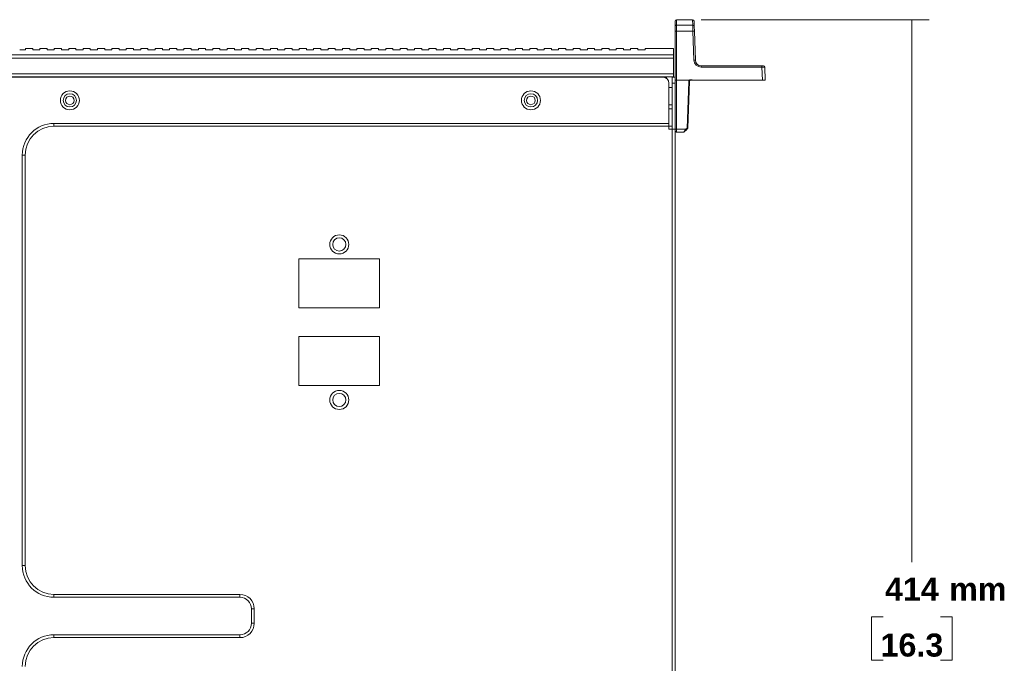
# Model space of a CAD drawing. Header units: millimetres. Extents: x 0 to 2122, y 0 to 1639.
# Tile 14 of 85: x 507 to 849, y 406 to 629. Entities that reach past the tile are written whole.
import ezdxf

# ---------------------------------------------------------------- set-up
doc = ezdxf.new("R2010")
doc.units = ezdxf.units.MM
doc.layers.add('1', color=7, linetype='Continuous', true_color=0xffffff)
doc.styles.add('Arial', font='arial.ttf')

msp = doc.modelspace()

# ---------------------------------------------------------------- linework, layer by layer
at = {"layer": '1', "color": 7, "linetype": 'Continuous', "lineweight": 13}
for p, q in [((740.35, 629.12), (734.77, 629.12)), ((734.77, 629.12), (734.77, 627.2)), ((740.42, 627.2), (740.35, 629.12)), ((734.27, 628.62), (734.27, 626.71)), ((734.27, 625.11), (734.27, 626.71)), ((734.77, 627.2), (740.42, 627.2)), ((734.77, 627.2), (734.77, 625.12)), ((740.42, 627.2), (740.47, 625.12)), ((740.92, 626.73), (740.85, 628.64)), ((740.97, 625.12), (740.92, 626.73)), ((734.27, 608.12), (734.27, 625.11)), ((734.77, 625.12), (734.77, 608.12)), ((740.47, 625.12), (734.77, 625.12)), ((740.83, 615.05), (740.47, 625.12)), ((740.97, 625.12), (741.32, 615.05)), ((506.87, 618.67), (508.37, 618.67)), ((511.37, 619.12), (508.87, 619.12)), ((508.87, 619.12), (508.87, 618.71)), ((511.37, 619.12), (511.37, 618.71)), ((511.87, 618.67), (513.37, 618.67)), ((516.37, 619.12), (513.87, 619.12)), ((513.87, 619.12), (513.87, 618.71)), ((516.37, 619.12), (516.37, 618.71)), ((516.87, 618.67), (518.37, 618.67)), ((521.37, 619.12), (518.87, 619.12)), ((518.87, 619.12), (518.87, 618.71)), ((521.37, 619.12), (521.37, 618.71)), ((521.87, 618.67), (523.37, 618.67)), ((526.37, 619.12), (523.87, 619.12)), ((523.87, 619.12), (523.87, 618.71)), ((526.37, 619.12), (526.37, 618.71)), ((526.87, 618.67), (528.37, 618.67)), ((531.37, 619.12), (528.87, 619.12)), ((528.87, 619.12), (528.87, 618.71)), ((531.37, 619.12), (531.37, 618.71)), ((531.87, 618.67), (533.37, 618.67)), ((536.37, 619.12), (533.87, 619.12)), ((533.87, 619.12), (533.87, 618.71)), ((536.37, 619.12), (536.37, 618.71)), ((536.87, 618.67), (538.37, 618.67)), ((541.37, 619.12), (538.87, 619.12)), ((538.87, 619.12), (538.87, 618.71)), ((541.37, 619.12), (541.37, 618.71)), ((541.87, 618.67), (543.37, 618.67)), ((546.37, 619.12), (543.87, 619.12)), ((543.87, 619.12), (543.87, 618.71)), ((546.37, 619.12), (546.37, 618.71)), ((546.87, 618.67), (548.37, 618.67)), ((551.37, 619.12), (548.87, 619.12)), ((548.87, 619.12), (548.87, 618.71)), ((551.37, 619.12), (551.37, 618.71)), ((551.87, 618.67), (553.37, 618.67)), ((556.37, 619.12), (553.87, 619.12)), ((553.87, 619.12), (553.87, 618.71)), ((556.37, 619.12), (556.37, 618.71)), ((556.87, 618.67), (558.37, 618.67)), ((561.37, 619.12), (558.87, 619.12)), ((558.87, 619.12), (558.87, 618.71)), ((561.37, 619.12), (561.37, 618.71)), ((561.87, 618.67), (563.37, 618.67)), ((566.37, 619.12), (563.87, 619.12)), ((563.87, 619.12), (563.87, 618.71)), ((566.37, 619.12), (566.37, 618.71)), ((566.87, 618.67), (568.37, 618.67)), ((571.37, 619.12), (568.87, 619.12)), ((568.87, 619.12), (568.87, 618.71)), ((571.37, 619.12), (571.37, 618.71)), ((571.87, 618.67), (573.37, 618.67)), ((576.37, 619.12), (573.87, 619.12)), ((573.87, 619.12), (573.87, 618.71)), ((576.37, 619.12), (576.37, 618.71)), ((576.87, 618.67), (578.37, 618.67)), ((581.37, 619.12), (578.87, 619.12)), ((578.87, 619.12), (578.87, 618.71)), ((581.37, 619.12), (581.37, 618.71)), ((581.87, 618.67), (583.37, 618.67)), ((586.37, 619.12), (583.87, 619.12)), ((583.87, 619.12), (583.87, 618.71)), ((586.37, 619.12), (586.37, 618.71)), ((586.87, 618.67), (588.37, 618.67)), ((591.37, 619.12), (588.87, 619.12)), ((588.87, 619.12), (588.87, 618.71)), ((591.37, 619.12), (591.37, 618.71)), ((591.87, 618.67), (593.37, 618.67)), ((596.37, 619.12), (593.87, 619.12)), ((593.87, 619.12), (593.87, 618.71)), ((596.37, 619.12), (596.37, 618.71)), ((596.87, 618.67), (598.37, 618.67)), ((601.37, 619.12), (598.87, 619.12)), ((598.87, 619.12), (598.87, 618.71)), ((601.37, 619.12), (601.37, 618.71)), ((601.87, 618.67), (603.37, 618.67)), ((606.37, 619.12), (603.87, 619.12)), ((603.87, 619.12), (603.87, 618.71)), ((606.37, 619.12), (606.37, 618.71)), ((606.87, 618.67), (608.37, 618.67)), ((611.37, 619.12), (608.87, 619.12)), ((608.87, 619.12), (608.87, 618.71)), ((611.37, 619.12), (611.37, 618.71)), ((611.87, 618.67), (613.37, 618.67)), ((616.37, 619.12), (613.87, 619.12)), ((613.87, 619.12), (613.87, 618.71)), ((616.37, 619.12), (616.37, 618.71)), ((616.87, 618.67), (618.37, 618.67)), ((621.37, 619.12), (618.87, 619.12)), ((618.87, 619.12), (618.87, 618.71)), ((621.37, 619.12), (621.37, 618.71)), ((621.87, 618.67), (623.37, 618.67)), ((626.37, 619.12), (623.87, 619.12)), ((623.87, 619.12), (623.87, 618.71)), ((626.37, 619.12), (626.37, 618.71)), ((626.87, 618.67), (628.37, 618.67)), ((631.37, 619.12), (628.87, 619.12)), ((628.87, 619.12), (628.87, 618.71)), ((631.37, 619.12), (631.37, 618.71)), ((631.87, 618.67), (633.37, 618.67)), ((636.37, 619.12), (633.87, 619.12)), ((633.87, 619.12), (633.87, 618.71)), ((636.37, 619.12), (636.37, 618.71)), ((636.87, 618.67), (638.37, 618.67)), ((641.37, 619.12), (638.87, 619.12)), ((638.87, 619.12), (638.87, 618.71)), ((641.37, 619.12), (641.37, 618.71)), ((641.87, 618.67), (643.37, 618.67)), ((646.37, 619.12), (643.87, 619.12)), ((643.87, 619.12), (643.87, 618.71)), ((646.37, 619.12), (646.37, 618.71)), ((646.87, 618.67), (648.37, 618.67)), ((651.37, 619.12), (648.87, 619.12)), ((648.87, 619.12), (648.87, 618.71)), ((651.37, 619.12), (651.37, 618.71)), ((651.87, 618.67), (653.37, 618.67)), ((656.37, 619.12), (653.87, 619.12)), ((653.87, 619.12), (653.87, 618.71)), ((656.37, 619.12), (656.37, 618.71)), ((656.87, 618.67), (658.37, 618.67)), ((661.37, 619.12), (658.87, 619.12)), ((658.87, 619.12), (658.87, 618.71)), ((661.37, 619.12), (661.37, 618.71)), ((661.87, 618.67), (663.37, 618.67)), ((666.37, 619.12), (663.87, 619.12)), ((663.87, 619.12), (663.87, 618.71)), ((666.37, 619.12), (666.37, 618.71)), ((666.87, 618.67), (668.37, 618.67)), ((671.37, 619.12), (668.87, 619.12)), ((668.87, 619.12), (668.87, 618.71)), ((671.37, 619.12), (671.37, 618.71)), ((671.87, 618.67), (673.37, 618.67)), ((676.37, 619.12), (673.87, 619.12)), ((673.87, 619.12), (673.87, 618.71)), ((676.37, 619.12), (676.37, 618.71)), ((676.87, 618.67), (678.37, 618.67)), ((681.37, 619.12), (678.87, 619.12)), ((678.87, 619.12), (678.87, 618.71)), ((681.37, 619.12), (681.37, 618.71)), ((681.87, 618.67), (683.37, 618.67)), ((686.37, 619.12), (683.87, 619.12)), ((683.87, 619.12), (683.87, 618.71)), ((686.37, 619.12), (686.37, 618.71)), ((686.87, 618.67), (688.37, 618.67)), ((691.37, 619.12), (688.87, 619.12)), ((688.87, 619.12), (688.87, 618.71)), ((691.37, 619.12), (691.37, 618.71)), ((691.87, 618.67), (693.37, 618.67)), ((696.37, 619.12), (693.87, 619.12)), ((693.87, 619.12), (693.87, 618.71)), ((696.37, 619.12), (696.37, 618.71)), ((696.87, 618.67), (698.37, 618.67)), ((701.37, 619.12), (698.87, 619.12)), ((698.87, 619.12), (698.87, 618.71)), ((701.37, 619.12), (701.37, 618.71)), ((701.87, 618.67), (703.37, 618.67)), ((706.37, 619.12), (703.87, 619.12)), ((703.87, 619.12), (703.87, 618.71)), ((706.37, 619.12), (706.37, 618.71)), ((706.87, 618.67), (708.37, 618.67)), ((711.37, 619.12), (708.87, 619.12)), ((708.87, 619.12), (708.87, 618.71)), ((711.37, 619.12), (711.37, 618.71)), ((711.87, 618.67), (713.37, 618.67)), ((716.37, 619.12), (713.87, 619.12)), ((713.87, 619.12), (713.87, 618.71)), ((716.37, 619.12), (716.37, 618.71)), ((716.87, 618.67), (718.37, 618.67)), ((721.37, 619.12), (718.87, 619.12)), ((718.87, 619.12), (718.87, 618.71)), ((721.37, 619.12), (721.37, 618.71)), ((721.87, 618.67), (723.37, 618.67)), ((733.77, 619.12), (723.87, 619.12)), ((723.87, 619.12), (723.87, 618.71)), ((733.77, 616.9), (733.77, 619.12)), ((733.77, 616.9), (314.77, 616.9)), ((733.77, 615.82), (314.77, 615.82)), ((733.77, 615.82), (733.77, 616.9)), ((733.77, 610.32), (733.77, 615.82)), ((743.32, 613.12), (764.41, 613.12)), ((743.32, 613.12), (743.32, 612.64)), ((764.41, 612.64), (743.32, 612.64)), ((764.41, 613.12), (764.41, 612.64)), ((764.41, 613.12), (764.91, 613.12)), ((764.57, 608.12), (764.41, 612.64)), ((765.41, 612.64), (765.57, 608.12)), ((314.77, 610.32), (733.77, 610.32)), ((314.77, 609.32), (733.77, 609.32)), ((318.37, 609.12), (730.17, 609.12)), ((731.27, 608.79), (731.27, 609.32)), ((733.27, 609.12), (734.27, 609.12)), ((733.27, 607.12), (733.27, 609.12)), ((733.77, 609.32), (733.77, 610.32)), ((733.77, 609.32), (733.77, 609.12)), ((732.17, 607.12), (732.17, 593.12)), ((733.27, 605.62), (732.17, 605.62)), ((734.27, 607.12), (733.27, 607.12)), ((733.27, 591.12), (733.27, 607.12)), ((734.27, 591.12), (734.27, 608.12)), ((734.27, 608.12), (734.77, 608.12)), ((734.77, 608.12), (734.77, 591.09)), ((734.77, 608.12), (739.2, 608.12)), ((738.44, 591.47), (739, 607.64)), ((739.25, 607.64), (738.69, 591.47)), ((740.3, 608.12), (764.57, 608.12)), ((765.57, 608.12), (764.57, 608.12)), ((732.17, 599.62), (733.27, 599.62)), ((733.27, 598.12), (732.17, 598.12)), ((518.77, 593.12), (732.17, 593.12)), ((518.77, 593.12), (518.77, 592.12)), ((732.17, 592.12), (518.77, 592.12)), ((732.17, 593.12), (732.17, 592.12)), ((732.17, 592.12), (733.27, 592.12)), ((732.17, 592.12), (732.17, 591.12)), ((733.27, 591.12), (732.17, 591.12)), ((733.27, 253.12), (733.27, 591.12)), ((734.27, 591.12), (733.27, 591.12)), ((734.27, 591.12), (734.27, 280.09)), ((734.77, 591.09), (738.04, 591.09)), ((734.77, 591.09), (734.77, 590.12)), ((737.29, 590.12), (738.04, 591.09)), ((738.04, 591.09), (738.44, 591.47)), ((738.61, 591.3), (738.21, 590.91)), ((737.29, 590.12), (734.77, 590.12)), ((738.21, 590.91), (737.46, 590.19)), ((507.77, 439.62), (507.77, 582.12)), ((507.77, 582.12), (508.77, 582.12)), ((508.77, 582.12), (508.77, 439.62)), ((603.77, 546.12), (603.77, 529.12)), ((631.77, 546.12), (603.77, 546.12)), ((631.77, 529.12), (631.77, 546.12)), ((603.77, 529.12), (631.77, 529.12)), ((603.77, 519.12), (603.77, 502.12)), ((631.77, 519.12), (603.77, 519.12)), ((631.77, 502.12), (631.77, 519.12)), ((603.77, 502.12), (631.77, 502.12)), ((507.77, 439.62), (508.77, 439.62)), ((518.77, 429.62), (583.27, 429.62)), ((518.77, 428.62), (518.77, 429.62)), ((518.77, 428.62), (583.27, 428.62)), ((583.27, 428.62), (583.27, 429.62)), ((587.27, 419.62), (587.27, 424.62)), ((587.27, 424.62), (588.27, 424.62)), ((588.27, 424.62), (588.27, 419.62)), ((587.27, 419.62), (588.27, 419.62)), ((518.77, 415.62), (583.27, 415.62)), ((518.77, 415.62), (518.77, 414.62)), ((583.27, 414.62), (518.77, 414.62)), ((583.27, 415.62), (583.27, 414.62))]:
    msp.add_line(p, q, dxfattribs=at)
at = {"layer": '1', "color": 7, "lineweight": 13}
for p, q in [((743.35, 629.12), (822.46, 629.12)), ((816.46, 629.12), (816.46, 440.85)), ((806.48, 421.82), (802.48, 421.82)), ((802.48, 421.82), (802.48, 406.79)), ((830.43, 421.82), (826.43, 421.82)), ((830.43, 406.79), (830.43, 421.82)), ((802.48, 406.79), (806.48, 406.79)), ((826.43, 406.79), (830.43, 406.79))]:
    msp.add_line(p, q, dxfattribs=at)
at = {"layer": '1', "color": 7, "linetype": 'Continuous', "lineweight": 13}
for centre, radius in [((524.27, 601.12), 3.3), ((524.27, 601.12), 2.3), ((524.27, 601.12), 1.5), ((684.27, 601.12), 3.3), ((684.27, 601.12), 2.3), ((684.27, 601.12), 1.5), ((617.77, 551.12), 3.3), ((617.77, 497.12), 3.3)]:
    msp.add_circle(centre, radius, dxfattribs=at)
at = {"layer": '1', "color": 7, "linetype": 'Continuous', "lineweight": 13, "extrusion": (0, 0, -1)}
for centre in [(-617.77, 551.12), (-617.77, 497.12)]:
    msp.add_circle(centre, 2.3, dxfattribs=at)
at = {"layer": '1', "color": 7, "linetype": 'Continuous', "lineweight": 13}
for centre, radius, start, end in [((734.77, 628.62), 0.5, 90, 180), ((730.17, 607.12), 2, 0, 90), ((518.77, 582.12), 11, 90, 180), ((518.77, 582.12), 10, 90, 180), ((738.44, 591.48), 0.25, 314, 358), ((734.77, 590.62), 0.5, 180, 270), ((737.29, 590.37), 0.25, 270, 314), ((518.77, 439.62), 11, 180, 270), ((518.77, 439.62), 10, 180, 270), ((583.27, 424.62), 4, 0, 90), ((583.27, 419.62), 4, 270, 0), ((518.77, 404.62), 11, 90, 180), ((518.77, 404.62), 10, 90, 180)]:
    msp.add_arc(centre, radius, start, end, dxfattribs=at)
at = {"layer": '1', "color": 7, "linetype": 'Continuous', "lineweight": 13, "extrusion": (0, 0, -1)}
for centre, radius, start, end in [((-740.35, 628.62), 0.5, 93.1858, 178), ((-743.32, 615.14), 2.5, 270, 358), ((-743.32, 615.12), 2, 270, 358), ((-764.91, 612.62), 0.5, 90, 178), ((-739.75, 607.61), 0.75, 2, 42.7109), ((-739.75, 607.62), 0.5, 2, 90), ((-583.27, 424.62), 5, 90, 180), ((-583.27, 419.62), 5, 180, 270)]:
    msp.add_arc(centre, radius, start, end, dxfattribs=at)
at = {"layer": '1', "color": 7, "linetype": 'Continuous', "lineweight": 13}
for centre, major_axis, ratio, start_param, end_param in [((734.77, 626.71), (0.5, 0), 0.98085, 1.570796, 3.141593), ((740.42, 626.71), (-0.5, -0.017), 0.980828, 3.141593, 4.678151), ((734.77, 625.11), (0.5, 0), 0.034899, 1.570796, 3.141593), ((740.47, 625.11), (0.5, 0.017), 0.034878, 0, 1.569578), ((740.83, 615.03), (0.5, 0.017), 0.034878, 0, 1.569578), ((739, 607.65), (-0.25, 0.009), 0.034878, 1.572014, 3.141593), ((734.77, 591.1), (-0.5, 0), 0.034899, 0, 1.570796), ((738.04, 591.09), (-0.174, 0.18), 0.024251, 1.595904, 3.141593), ((738.44, 591.48), (0.174, -0.18), 0.024251, 4.737496, 6.283185), ((738.44, 591.48), (-0.25, 0.009), 0.034878, 1.572014, 3.141593)]:
    msp.add_ellipse(centre, major_axis=major_axis, ratio=ratio, start_param=start_param, end_param=end_param, dxfattribs=at)
at = {"layer": '1', "color": 7, "linetype": 'Continuous', "lineweight": 13, "extrusion": (0, 0, -1)}
msp.add_ellipse((764.41, 612.62), major_axis=(-1, -0.02), ratio=0.017434, start_param=1.57171, end_param=3.141288, dxfattribs=at)
at = {"layer": '1', "color": 7, "linetype": 'Continuous', "lineweight": 13}
for points, knots in [([(508.87, 618.71), (508.87, 618.71), (508.86, 618.7), (508.82, 618.69), (508.79, 618.69), (508.72, 618.68), (508.68, 618.68), (508.58, 618.67), (508.53, 618.67), (508.44, 618.67), (508.4, 618.67), (508.37, 618.67)], [0, 0, 0, 0, 0.216072, 0.216072, 0.432165, 0.432165, 0.6479, 0.6479, 0.862754, 0.862754, 1, 1, 1, 1]), ([(511.87, 618.67), (511.81, 618.67), (511.75, 618.67), (511.65, 618.67), (511.6, 618.68), (511.51, 618.68), (511.47, 618.69), (511.41, 618.69), (511.39, 618.7), (511.37, 618.71), (511.37, 618.71), (511.37, 618.71)], [0, 0, 0, 0, 0.213772, 0.213772, 0.427515, 0.427515, 0.641702, 0.641702, 0.856811, 0.856811, 1, 1, 1, 1]), ([(513.87, 618.71), (513.87, 618.71), (513.86, 618.7), (513.82, 618.69), (513.79, 618.69), (513.72, 618.68), (513.68, 618.68), (513.58, 618.67), (513.53, 618.67), (513.44, 618.67), (513.4, 618.67), (513.37, 618.67)], [0, 0, 0, 0, 0.216072, 0.216072, 0.432165, 0.432165, 0.6479, 0.6479, 0.862754, 0.862754, 1, 1, 1, 1]), ([(516.87, 618.67), (516.81, 618.67), (516.75, 618.67), (516.65, 618.67), (516.6, 618.68), (516.51, 618.68), (516.47, 618.69), (516.41, 618.69), (516.39, 618.7), (516.37, 618.71), (516.37, 618.71), (516.37, 618.71)], [0, 0, 0, 0, 0.213772, 0.213772, 0.427515, 0.427515, 0.641702, 0.641702, 0.856811, 0.856811, 1, 1, 1, 1]), ([(518.87, 618.71), (518.87, 618.71), (518.86, 618.7), (518.82, 618.69), (518.79, 618.69), (518.72, 618.68), (518.68, 618.68), (518.58, 618.67), (518.53, 618.67), (518.44, 618.67), (518.4, 618.67), (518.37, 618.67)], [0, 0, 0, 0, 0.216072, 0.216072, 0.432165, 0.432165, 0.6479, 0.6479, 0.862754, 0.862754, 1, 1, 1, 1]), ([(521.87, 618.67), (521.81, 618.67), (521.75, 618.67), (521.65, 618.67), (521.6, 618.68), (521.51, 618.68), (521.47, 618.69), (521.41, 618.69), (521.39, 618.7), (521.37, 618.71), (521.37, 618.71), (521.37, 618.71)], [0, 0, 0, 0, 0.213772, 0.213772, 0.427515, 0.427515, 0.641702, 0.641702, 0.856811, 0.856811, 1, 1, 1, 1]), ([(523.87, 618.71), (523.87, 618.71), (523.86, 618.7), (523.82, 618.69), (523.79, 618.69), (523.72, 618.68), (523.68, 618.68), (523.58, 618.67), (523.53, 618.67), (523.44, 618.67), (523.4, 618.67), (523.37, 618.67)], [0, 0, 0, 0, 0.216072, 0.216072, 0.432165, 0.432165, 0.6479, 0.6479, 0.862754, 0.862754, 1, 1, 1, 1]), ([(526.87, 618.67), (526.81, 618.67), (526.75, 618.67), (526.65, 618.67), (526.6, 618.68), (526.51, 618.68), (526.47, 618.69), (526.41, 618.69), (526.39, 618.7), (526.37, 618.71), (526.37, 618.71), (526.37, 618.71)], [0, 0, 0, 0, 0.213772, 0.213772, 0.427515, 0.427515, 0.641702, 0.641702, 0.856811, 0.856811, 1, 1, 1, 1]), ([(528.87, 618.71), (528.87, 618.71), (528.86, 618.7), (528.82, 618.69), (528.79, 618.69), (528.72, 618.68), (528.68, 618.68), (528.58, 618.67), (528.53, 618.67), (528.44, 618.67), (528.4, 618.67), (528.37, 618.67)], [0, 0, 0, 0, 0.216072, 0.216072, 0.432165, 0.432165, 0.6479, 0.6479, 0.862754, 0.862754, 1, 1, 1, 1]), ([(531.87, 618.67), (531.81, 618.67), (531.75, 618.67), (531.65, 618.67), (531.6, 618.68), (531.51, 618.68), (531.47, 618.69), (531.41, 618.69), (531.39, 618.7), (531.37, 618.71), (531.37, 618.71), (531.37, 618.71)], [0, 0, 0, 0, 0.213772, 0.213772, 0.427515, 0.427515, 0.641702, 0.641702, 0.856811, 0.856811, 1, 1, 1, 1]), ([(533.87, 618.71), (533.87, 618.71), (533.86, 618.7), (533.82, 618.69), (533.79, 618.69), (533.72, 618.68), (533.68, 618.68), (533.58, 618.67), (533.53, 618.67), (533.44, 618.67), (533.4, 618.67), (533.37, 618.67)], [0, 0, 0, 0, 0.216072, 0.216072, 0.432165, 0.432165, 0.6479, 0.6479, 0.862754, 0.862754, 1, 1, 1, 1]), ([(536.87, 618.67), (536.81, 618.67), (536.75, 618.67), (536.65, 618.67), (536.6, 618.68), (536.51, 618.68), (536.47, 618.69), (536.41, 618.69), (536.39, 618.7), (536.37, 618.71), (536.37, 618.71), (536.37, 618.71)], [0, 0, 0, 0, 0.213772, 0.213772, 0.427515, 0.427515, 0.641702, 0.641702, 0.856811, 0.856811, 1, 1, 1, 1]), ([(538.87, 618.71), (538.87, 618.71), (538.86, 618.7), (538.82, 618.69), (538.79, 618.69), (538.72, 618.68), (538.68, 618.68), (538.58, 618.67), (538.53, 618.67), (538.44, 618.67), (538.4, 618.67), (538.37, 618.67)], [0, 0, 0, 0, 0.216072, 0.216072, 0.432165, 0.432165, 0.6479, 0.6479, 0.862754, 0.862754, 1, 1, 1, 1]), ([(541.87, 618.67), (541.81, 618.67), (541.75, 618.67), (541.65, 618.67), (541.6, 618.68), (541.51, 618.68), (541.47, 618.69), (541.41, 618.69), (541.39, 618.7), (541.37, 618.71), (541.37, 618.71), (541.37, 618.71)], [0, 0, 0, 0, 0.213772, 0.213772, 0.427515, 0.427515, 0.641702, 0.641702, 0.856811, 0.856811, 1, 1, 1, 1]), ([(543.87, 618.71), (543.87, 618.71), (543.86, 618.7), (543.82, 618.69), (543.79, 618.69), (543.72, 618.68), (543.68, 618.68), (543.58, 618.67), (543.53, 618.67), (543.44, 618.67), (543.4, 618.67), (543.37, 618.67)], [0, 0, 0, 0, 0.216072, 0.216072, 0.432165, 0.432165, 0.6479, 0.6479, 0.862754, 0.862754, 1, 1, 1, 1]), ([(546.87, 618.67), (546.81, 618.67), (546.75, 618.67), (546.65, 618.67), (546.6, 618.68), (546.51, 618.68), (546.47, 618.69), (546.41, 618.69), (546.39, 618.7), (546.37, 618.71), (546.37, 618.71), (546.37, 618.71)], [0, 0, 0, 0, 0.213772, 0.213772, 0.427515, 0.427515, 0.641702, 0.641702, 0.856811, 0.856811, 1, 1, 1, 1]), ([(548.87, 618.71), (548.87, 618.71), (548.86, 618.7), (548.82, 618.69), (548.79, 618.69), (548.72, 618.68), (548.68, 618.68), (548.58, 618.67), (548.53, 618.67), (548.44, 618.67), (548.4, 618.67), (548.37, 618.67)], [0, 0, 0, 0, 0.216072, 0.216072, 0.432165, 0.432165, 0.6479, 0.6479, 0.862754, 0.862754, 1, 1, 1, 1]), ([(551.87, 618.67), (551.81, 618.67), (551.75, 618.67), (551.65, 618.67), (551.6, 618.68), (551.51, 618.68), (551.47, 618.69), (551.41, 618.69), (551.39, 618.7), (551.37, 618.71), (551.37, 618.71), (551.37, 618.71)], [0, 0, 0, 0, 0.213772, 0.213772, 0.427515, 0.427515, 0.641702, 0.641702, 0.856811, 0.856811, 1, 1, 1, 1]), ([(553.87, 618.71), (553.87, 618.71), (553.86, 618.7), (553.82, 618.69), (553.79, 618.69), (553.72, 618.68), (553.68, 618.68), (553.58, 618.67), (553.53, 618.67), (553.44, 618.67), (553.4, 618.67), (553.37, 618.67)], [0, 0, 0, 0, 0.216072, 0.216072, 0.432165, 0.432165, 0.6479, 0.6479, 0.862754, 0.862754, 1, 1, 1, 1]), ([(556.87, 618.67), (556.81, 618.67), (556.75, 618.67), (556.65, 618.67), (556.6, 618.68), (556.51, 618.68), (556.47, 618.69), (556.41, 618.69), (556.39, 618.7), (556.37, 618.71), (556.37, 618.71), (556.37, 618.71)], [0, 0, 0, 0, 0.213772, 0.213772, 0.427515, 0.427515, 0.641702, 0.641702, 0.856811, 0.856811, 1, 1, 1, 1]), ([(558.87, 618.71), (558.87, 618.71), (558.86, 618.7), (558.82, 618.69), (558.79, 618.69), (558.72, 618.68), (558.68, 618.68), (558.58, 618.67), (558.53, 618.67), (558.44, 618.67), (558.4, 618.67), (558.37, 618.67)], [0, 0, 0, 0, 0.216072, 0.216072, 0.432165, 0.432165, 0.6479, 0.6479, 0.862754, 0.862754, 1, 1, 1, 1]), ([(561.87, 618.67), (561.81, 618.67), (561.75, 618.67), (561.65, 618.67), (561.6, 618.68), (561.51, 618.68), (561.47, 618.69), (561.41, 618.69), (561.39, 618.7), (561.37, 618.71), (561.37, 618.71), (561.37, 618.71)], [0, 0, 0, 0, 0.213772, 0.213772, 0.427515, 0.427515, 0.641702, 0.641702, 0.856811, 0.856811, 1, 1, 1, 1]), ([(563.87, 618.71), (563.87, 618.71), (563.86, 618.7), (563.82, 618.69), (563.79, 618.69), (563.72, 618.68), (563.68, 618.68), (563.58, 618.67), (563.53, 618.67), (563.44, 618.67), (563.4, 618.67), (563.37, 618.67)], [0, 0, 0, 0, 0.216072, 0.216072, 0.432165, 0.432165, 0.6479, 0.6479, 0.862754, 0.862754, 1, 1, 1, 1]), ([(566.87, 618.67), (566.81, 618.67), (566.75, 618.67), (566.65, 618.67), (566.6, 618.68), (566.51, 618.68), (566.47, 618.69), (566.41, 618.69), (566.39, 618.7), (566.37, 618.71), (566.37, 618.71), (566.37, 618.71)], [0, 0, 0, 0, 0.213772, 0.213772, 0.427515, 0.427515, 0.641702, 0.641702, 0.856811, 0.856811, 1, 1, 1, 1]), ([(568.87, 618.71), (568.87, 618.71), (568.86, 618.7), (568.82, 618.69), (568.79, 618.69), (568.72, 618.68), (568.68, 618.68), (568.58, 618.67), (568.53, 618.67), (568.44, 618.67), (568.4, 618.67), (568.37, 618.67)], [0, 0, 0, 0, 0.216072, 0.216072, 0.432165, 0.432165, 0.6479, 0.6479, 0.862754, 0.862754, 1, 1, 1, 1]), ([(571.87, 618.67), (571.81, 618.67), (571.75, 618.67), (571.65, 618.67), (571.6, 618.68), (571.51, 618.68), (571.47, 618.69), (571.41, 618.69), (571.39, 618.7), (571.37, 618.71), (571.37, 618.71), (571.37, 618.71)], [0, 0, 0, 0, 0.213772, 0.213772, 0.427515, 0.427515, 0.641702, 0.641702, 0.856811, 0.856811, 1, 1, 1, 1]), ([(573.87, 618.71), (573.87, 618.71), (573.86, 618.7), (573.82, 618.69), (573.79, 618.69), (573.72, 618.68), (573.68, 618.68), (573.58, 618.67), (573.53, 618.67), (573.44, 618.67), (573.4, 618.67), (573.37, 618.67)], [0, 0, 0, 0, 0.216072, 0.216072, 0.432165, 0.432165, 0.6479, 0.6479, 0.862754, 0.862754, 1, 1, 1, 1]), ([(576.87, 618.67), (576.81, 618.67), (576.75, 618.67), (576.65, 618.67), (576.6, 618.68), (576.51, 618.68), (576.47, 618.69), (576.41, 618.69), (576.39, 618.7), (576.37, 618.71), (576.37, 618.71), (576.37, 618.71)], [0, 0, 0, 0, 0.213772, 0.213772, 0.427515, 0.427515, 0.641702, 0.641702, 0.856811, 0.856811, 1, 1, 1, 1]), ([(578.87, 618.71), (578.87, 618.71), (578.86, 618.7), (578.82, 618.69), (578.79, 618.69), (578.72, 618.68), (578.68, 618.68), (578.58, 618.67), (578.53, 618.67), (578.44, 618.67), (578.4, 618.67), (578.37, 618.67)], [0, 0, 0, 0, 0.216072, 0.216072, 0.432165, 0.432165, 0.6479, 0.6479, 0.862754, 0.862754, 1, 1, 1, 1]), ([(581.87, 618.67), (581.81, 618.67), (581.75, 618.67), (581.65, 618.67), (581.6, 618.68), (581.51, 618.68), (581.47, 618.69), (581.41, 618.69), (581.39, 618.7), (581.37, 618.71), (581.37, 618.71), (581.37, 618.71)], [0, 0, 0, 0, 0.213772, 0.213772, 0.427515, 0.427515, 0.641702, 0.641702, 0.856811, 0.856811, 1, 1, 1, 1]), ([(583.87, 618.71), (583.87, 618.71), (583.86, 618.7), (583.82, 618.69), (583.79, 618.69), (583.72, 618.68), (583.68, 618.68), (583.58, 618.67), (583.53, 618.67), (583.44, 618.67), (583.4, 618.67), (583.37, 618.67)], [0, 0, 0, 0, 0.216072, 0.216072, 0.432165, 0.432165, 0.6479, 0.6479, 0.862754, 0.862754, 1, 1, 1, 1]), ([(586.87, 618.67), (586.81, 618.67), (586.75, 618.67), (586.65, 618.67), (586.6, 618.68), (586.51, 618.68), (586.47, 618.69), (586.41, 618.69), (586.39, 618.7), (586.37, 618.71), (586.37, 618.71), (586.37, 618.71)], [0, 0, 0, 0, 0.213772, 0.213772, 0.427515, 0.427515, 0.641702, 0.641702, 0.856811, 0.856811, 1, 1, 1, 1]), ([(588.87, 618.71), (588.87, 618.71), (588.86, 618.7), (588.82, 618.69), (588.79, 618.69), (588.72, 618.68), (588.68, 618.68), (588.58, 618.67), (588.53, 618.67), (588.44, 618.67), (588.4, 618.67), (588.37, 618.67)], [0, 0, 0, 0, 0.216072, 0.216072, 0.432165, 0.432165, 0.6479, 0.6479, 0.862754, 0.862754, 1, 1, 1, 1]), ([(591.87, 618.67), (591.81, 618.67), (591.75, 618.67), (591.65, 618.67), (591.6, 618.68), (591.51, 618.68), (591.47, 618.69), (591.41, 618.69), (591.39, 618.7), (591.37, 618.71), (591.37, 618.71), (591.37, 618.71)], [0, 0, 0, 0, 0.213772, 0.213772, 0.427515, 0.427515, 0.641702, 0.641702, 0.856811, 0.856811, 1, 1, 1, 1]), ([(593.87, 618.71), (593.87, 618.71), (593.86, 618.7), (593.82, 618.69), (593.79, 618.69), (593.72, 618.68), (593.68, 618.68), (593.58, 618.67), (593.53, 618.67), (593.44, 618.67), (593.4, 618.67), (593.37, 618.67)], [0, 0, 0, 0, 0.216072, 0.216072, 0.432165, 0.432165, 0.6479, 0.6479, 0.862754, 0.862754, 1, 1, 1, 1]), ([(596.87, 618.67), (596.81, 618.67), (596.75, 618.67), (596.65, 618.67), (596.6, 618.68), (596.51, 618.68), (596.47, 618.69), (596.41, 618.69), (596.39, 618.7), (596.37, 618.71), (596.37, 618.71), (596.37, 618.71)], [0, 0, 0, 0, 0.213772, 0.213772, 0.427515, 0.427515, 0.641702, 0.641702, 0.856811, 0.856811, 1, 1, 1, 1]), ([(598.87, 618.71), (598.87, 618.71), (598.86, 618.7), (598.82, 618.69), (598.79, 618.69), (598.72, 618.68), (598.68, 618.68), (598.58, 618.67), (598.53, 618.67), (598.44, 618.67), (598.4, 618.67), (598.37, 618.67)], [0, 0, 0, 0, 0.216072, 0.216072, 0.432165, 0.432165, 0.6479, 0.6479, 0.862754, 0.862754, 1, 1, 1, 1]), ([(601.87, 618.67), (601.81, 618.67), (601.75, 618.67), (601.65, 618.67), (601.6, 618.68), (601.51, 618.68), (601.47, 618.69), (601.41, 618.69), (601.39, 618.7), (601.37, 618.71), (601.37, 618.71), (601.37, 618.71)], [0, 0, 0, 0, 0.213772, 0.213772, 0.427515, 0.427515, 0.641702, 0.641702, 0.856811, 0.856811, 1, 1, 1, 1]), ([(603.87, 618.71), (603.87, 618.71), (603.86, 618.7), (603.82, 618.69), (603.79, 618.69), (603.72, 618.68), (603.68, 618.68), (603.58, 618.67), (603.53, 618.67), (603.44, 618.67), (603.4, 618.67), (603.37, 618.67)], [0, 0, 0, 0, 0.216072, 0.216072, 0.432165, 0.432165, 0.6479, 0.6479, 0.862754, 0.862754, 1, 1, 1, 1]), ([(606.87, 618.67), (606.81, 618.67), (606.75, 618.67), (606.65, 618.67), (606.6, 618.68), (606.51, 618.68), (606.47, 618.69), (606.41, 618.69), (606.39, 618.7), (606.37, 618.71), (606.37, 618.71), (606.37, 618.71)], [0, 0, 0, 0, 0.213772, 0.213772, 0.427515, 0.427515, 0.641702, 0.641702, 0.856811, 0.856811, 1, 1, 1, 1]), ([(608.87, 618.71), (608.87, 618.71), (608.86, 618.7), (608.82, 618.69), (608.79, 618.69), (608.72, 618.68), (608.68, 618.68), (608.58, 618.67), (608.53, 618.67), (608.44, 618.67), (608.4, 618.67), (608.37, 618.67)], [0, 0, 0, 0, 0.216072, 0.216072, 0.432165, 0.432165, 0.6479, 0.6479, 0.862754, 0.862754, 1, 1, 1, 1]), ([(611.87, 618.67), (611.81, 618.67), (611.75, 618.67), (611.65, 618.67), (611.6, 618.68), (611.51, 618.68), (611.47, 618.69), (611.41, 618.69), (611.39, 618.7), (611.37, 618.71), (611.37, 618.71), (611.37, 618.71)], [0, 0, 0, 0, 0.213772, 0.213772, 0.427515, 0.427515, 0.641702, 0.641702, 0.856811, 0.856811, 1, 1, 1, 1]), ([(613.87, 618.71), (613.87, 618.71), (613.86, 618.7), (613.82, 618.69), (613.79, 618.69), (613.72, 618.68), (613.68, 618.68), (613.58, 618.67), (613.53, 618.67), (613.44, 618.67), (613.4, 618.67), (613.37, 618.67)], [0, 0, 0, 0, 0.216072, 0.216072, 0.432165, 0.432165, 0.6479, 0.6479, 0.862754, 0.862754, 1, 1, 1, 1]), ([(616.87, 618.67), (616.81, 618.67), (616.75, 618.67), (616.65, 618.67), (616.6, 618.68), (616.51, 618.68), (616.47, 618.69), (616.41, 618.69), (616.39, 618.7), (616.37, 618.71), (616.37, 618.71), (616.37, 618.71)], [0, 0, 0, 0, 0.213772, 0.213772, 0.427515, 0.427515, 0.641702, 0.641702, 0.856811, 0.856811, 1, 1, 1, 1]), ([(618.87, 618.71), (618.87, 618.71), (618.86, 618.7), (618.82, 618.69), (618.79, 618.69), (618.72, 618.68), (618.68, 618.68), (618.58, 618.67), (618.53, 618.67), (618.44, 618.67), (618.4, 618.67), (618.37, 618.67)], [0, 0, 0, 0, 0.216072, 0.216072, 0.432165, 0.432165, 0.6479, 0.6479, 0.862754, 0.862754, 1, 1, 1, 1]), ([(621.87, 618.67), (621.81, 618.67), (621.75, 618.67), (621.65, 618.67), (621.6, 618.68), (621.51, 618.68), (621.47, 618.69), (621.41, 618.69), (621.39, 618.7), (621.37, 618.71), (621.37, 618.71), (621.37, 618.71)], [0, 0, 0, 0, 0.213772, 0.213772, 0.427515, 0.427515, 0.641702, 0.641702, 0.856811, 0.856811, 1, 1, 1, 1]), ([(623.87, 618.71), (623.87, 618.71), (623.86, 618.7), (623.82, 618.69), (623.79, 618.69), (623.72, 618.68), (623.68, 618.68), (623.58, 618.67), (623.53, 618.67), (623.44, 618.67), (623.4, 618.67), (623.37, 618.67)], [0, 0, 0, 0, 0.216072, 0.216072, 0.432165, 0.432165, 0.6479, 0.6479, 0.862754, 0.862754, 1, 1, 1, 1]), ([(626.87, 618.67), (626.81, 618.67), (626.75, 618.67), (626.65, 618.67), (626.6, 618.68), (626.51, 618.68), (626.47, 618.69), (626.41, 618.69), (626.39, 618.7), (626.37, 618.71), (626.37, 618.71), (626.37, 618.71)], [0, 0, 0, 0, 0.213772, 0.213772, 0.427515, 0.427515, 0.641702, 0.641702, 0.856811, 0.856811, 1, 1, 1, 1]), ([(628.87, 618.71), (628.87, 618.71), (628.86, 618.7), (628.82, 618.69), (628.79, 618.69), (628.72, 618.68), (628.68, 618.68), (628.58, 618.67), (628.53, 618.67), (628.44, 618.67), (628.4, 618.67), (628.37, 618.67)], [0, 0, 0, 0, 0.216072, 0.216072, 0.432165, 0.432165, 0.6479, 0.6479, 0.862754, 0.862754, 1, 1, 1, 1]), ([(631.87, 618.67), (631.81, 618.67), (631.75, 618.67), (631.65, 618.67), (631.6, 618.68), (631.51, 618.68), (631.47, 618.69), (631.41, 618.69), (631.39, 618.7), (631.37, 618.71), (631.37, 618.71), (631.37, 618.71)], [0, 0, 0, 0, 0.213772, 0.213772, 0.427515, 0.427515, 0.641702, 0.641702, 0.856811, 0.856811, 1, 1, 1, 1]), ([(633.87, 618.71), (633.87, 618.71), (633.86, 618.7), (633.82, 618.69), (633.79, 618.69), (633.72, 618.68), (633.68, 618.68), (633.58, 618.67), (633.53, 618.67), (633.44, 618.67), (633.4, 618.67), (633.37, 618.67)], [0, 0, 0, 0, 0.216072, 0.216072, 0.432165, 0.432165, 0.6479, 0.6479, 0.862754, 0.862754, 1, 1, 1, 1]), ([(636.87, 618.67), (636.81, 618.67), (636.75, 618.67), (636.65, 618.67), (636.6, 618.68), (636.51, 618.68), (636.47, 618.69), (636.41, 618.69), (636.39, 618.7), (636.37, 618.71), (636.37, 618.71), (636.37, 618.71)], [0, 0, 0, 0, 0.213772, 0.213772, 0.427515, 0.427515, 0.641702, 0.641702, 0.856811, 0.856811, 1, 1, 1, 1]), ([(638.87, 618.71), (638.87, 618.71), (638.86, 618.7), (638.82, 618.69), (638.79, 618.69), (638.72, 618.68), (638.68, 618.68), (638.58, 618.67), (638.53, 618.67), (638.44, 618.67), (638.4, 618.67), (638.37, 618.67)], [0, 0, 0, 0, 0.216072, 0.216072, 0.432165, 0.432165, 0.6479, 0.6479, 0.862754, 0.862754, 1, 1, 1, 1]), ([(641.87, 618.67), (641.81, 618.67), (641.75, 618.67), (641.65, 618.67), (641.6, 618.68), (641.51, 618.68), (641.47, 618.69), (641.41, 618.69), (641.39, 618.7), (641.37, 618.71), (641.37, 618.71), (641.37, 618.71)], [0, 0, 0, 0, 0.213772, 0.213772, 0.427515, 0.427515, 0.641702, 0.641702, 0.856811, 0.856811, 1, 1, 1, 1]), ([(643.87, 618.71), (643.87, 618.71), (643.86, 618.7), (643.82, 618.69), (643.79, 618.69), (643.72, 618.68), (643.68, 618.68), (643.58, 618.67), (643.53, 618.67), (643.44, 618.67), (643.4, 618.67), (643.37, 618.67)], [0, 0, 0, 0, 0.216072, 0.216072, 0.432165, 0.432165, 0.6479, 0.6479, 0.862754, 0.862754, 1, 1, 1, 1]), ([(646.87, 618.67), (646.81, 618.67), (646.75, 618.67), (646.65, 618.67), (646.6, 618.68), (646.51, 618.68), (646.47, 618.69), (646.41, 618.69), (646.39, 618.7), (646.37, 618.71), (646.37, 618.71), (646.37, 618.71)], [0, 0, 0, 0, 0.213772, 0.213772, 0.427515, 0.427515, 0.641702, 0.641702, 0.856811, 0.856811, 1, 1, 1, 1]), ([(648.87, 618.71), (648.87, 618.71), (648.86, 618.7), (648.82, 618.69), (648.79, 618.69), (648.72, 618.68), (648.68, 618.68), (648.58, 618.67), (648.53, 618.67), (648.44, 618.67), (648.4, 618.67), (648.37, 618.67)], [0, 0, 0, 0, 0.216072, 0.216072, 0.432165, 0.432165, 0.6479, 0.6479, 0.862754, 0.862754, 1, 1, 1, 1]), ([(651.87, 618.67), (651.81, 618.67), (651.75, 618.67), (651.65, 618.67), (651.6, 618.68), (651.51, 618.68), (651.47, 618.69), (651.41, 618.69), (651.39, 618.7), (651.37, 618.71), (651.37, 618.71), (651.37, 618.71)], [0, 0, 0, 0, 0.213772, 0.213772, 0.427515, 0.427515, 0.641702, 0.641702, 0.856811, 0.856811, 1, 1, 1, 1]), ([(653.87, 618.71), (653.87, 618.71), (653.86, 618.7), (653.82, 618.69), (653.79, 618.69), (653.72, 618.68), (653.68, 618.68), (653.58, 618.67), (653.53, 618.67), (653.44, 618.67), (653.4, 618.67), (653.37, 618.67)], [0, 0, 0, 0, 0.216072, 0.216072, 0.432165, 0.432165, 0.6479, 0.6479, 0.862754, 0.862754, 1, 1, 1, 1]), ([(656.87, 618.67), (656.81, 618.67), (656.75, 618.67), (656.65, 618.67), (656.6, 618.68), (656.51, 618.68), (656.47, 618.69), (656.41, 618.69), (656.39, 618.7), (656.37, 618.71), (656.37, 618.71), (656.37, 618.71)], [0, 0, 0, 0, 0.213772, 0.213772, 0.427515, 0.427515, 0.641702, 0.641702, 0.856811, 0.856811, 1, 1, 1, 1]), ([(658.87, 618.71), (658.87, 618.71), (658.86, 618.7), (658.82, 618.69), (658.79, 618.69), (658.72, 618.68), (658.68, 618.68), (658.58, 618.67), (658.53, 618.67), (658.44, 618.67), (658.4, 618.67), (658.37, 618.67)], [0, 0, 0, 0, 0.216072, 0.216072, 0.432165, 0.432165, 0.6479, 0.6479, 0.862754, 0.862754, 1, 1, 1, 1]), ([(661.87, 618.67), (661.81, 618.67), (661.75, 618.67), (661.65, 618.67), (661.6, 618.68), (661.51, 618.68), (661.47, 618.69), (661.41, 618.69), (661.39, 618.7), (661.37, 618.71), (661.37, 618.71), (661.37, 618.71)], [0, 0, 0, 0, 0.213772, 0.213772, 0.427515, 0.427515, 0.641702, 0.641702, 0.856811, 0.856811, 1, 1, 1, 1]), ([(663.87, 618.71), (663.87, 618.71), (663.86, 618.7), (663.82, 618.69), (663.79, 618.69), (663.72, 618.68), (663.68, 618.68), (663.58, 618.67), (663.53, 618.67), (663.44, 618.67), (663.4, 618.67), (663.37, 618.67)], [0, 0, 0, 0, 0.216072, 0.216072, 0.432165, 0.432165, 0.6479, 0.6479, 0.862754, 0.862754, 1, 1, 1, 1]), ([(666.87, 618.67), (666.81, 618.67), (666.75, 618.67), (666.65, 618.67), (666.6, 618.68), (666.51, 618.68), (666.47, 618.69), (666.41, 618.69), (666.39, 618.7), (666.37, 618.71), (666.37, 618.71), (666.37, 618.71)], [0, 0, 0, 0, 0.213772, 0.213772, 0.427515, 0.427515, 0.641702, 0.641702, 0.856811, 0.856811, 1, 1, 1, 1]), ([(668.87, 618.71), (668.87, 618.71), (668.86, 618.7), (668.82, 618.69), (668.79, 618.69), (668.72, 618.68), (668.68, 618.68), (668.58, 618.67), (668.53, 618.67), (668.44, 618.67), (668.4, 618.67), (668.37, 618.67)], [0, 0, 0, 0, 0.216072, 0.216072, 0.432165, 0.432165, 0.6479, 0.6479, 0.862754, 0.862754, 1, 1, 1, 1]), ([(671.87, 618.67), (671.81, 618.67), (671.75, 618.67), (671.65, 618.67), (671.6, 618.68), (671.51, 618.68), (671.47, 618.69), (671.41, 618.69), (671.39, 618.7), (671.37, 618.71), (671.37, 618.71), (671.37, 618.71)], [0, 0, 0, 0, 0.213772, 0.213772, 0.427515, 0.427515, 0.641702, 0.641702, 0.856811, 0.856811, 1, 1, 1, 1]), ([(673.87, 618.71), (673.87, 618.71), (673.86, 618.7), (673.82, 618.69), (673.79, 618.69), (673.72, 618.68), (673.68, 618.68), (673.58, 618.67), (673.53, 618.67), (673.44, 618.67), (673.4, 618.67), (673.37, 618.67)], [0, 0, 0, 0, 0.216072, 0.216072, 0.432165, 0.432165, 0.6479, 0.6479, 0.862754, 0.862754, 1, 1, 1, 1]), ([(676.87, 618.67), (676.81, 618.67), (676.75, 618.67), (676.65, 618.67), (676.6, 618.68), (676.51, 618.68), (676.47, 618.69), (676.41, 618.69), (676.39, 618.7), (676.37, 618.71), (676.37, 618.71), (676.37, 618.71)], [0, 0, 0, 0, 0.213772, 0.213772, 0.427515, 0.427515, 0.641702, 0.641702, 0.856811, 0.856811, 1, 1, 1, 1]), ([(678.87, 618.71), (678.87, 618.71), (678.86, 618.7), (678.82, 618.69), (678.79, 618.69), (678.72, 618.68), (678.68, 618.68), (678.58, 618.67), (678.53, 618.67), (678.44, 618.67), (678.4, 618.67), (678.37, 618.67)], [0, 0, 0, 0, 0.216072, 0.216072, 0.432165, 0.432165, 0.6479, 0.6479, 0.862754, 0.862754, 1, 1, 1, 1]), ([(681.87, 618.67), (681.81, 618.67), (681.75, 618.67), (681.65, 618.67), (681.6, 618.68), (681.51, 618.68), (681.47, 618.69), (681.41, 618.69), (681.39, 618.7), (681.37, 618.71), (681.37, 618.71), (681.37, 618.71)], [0, 0, 0, 0, 0.213772, 0.213772, 0.427515, 0.427515, 0.641702, 0.641702, 0.856811, 0.856811, 1, 1, 1, 1]), ([(683.87, 618.71), (683.87, 618.71), (683.86, 618.7), (683.82, 618.69), (683.79, 618.69), (683.72, 618.68), (683.68, 618.68), (683.58, 618.67), (683.53, 618.67), (683.44, 618.67), (683.4, 618.67), (683.37, 618.67)], [0, 0, 0, 0, 0.216072, 0.216072, 0.432165, 0.432165, 0.6479, 0.6479, 0.862754, 0.862754, 1, 1, 1, 1]), ([(686.87, 618.67), (686.81, 618.67), (686.75, 618.67), (686.65, 618.67), (686.6, 618.68), (686.51, 618.68), (686.47, 618.69), (686.41, 618.69), (686.39, 618.7), (686.37, 618.71), (686.37, 618.71), (686.37, 618.71)], [0, 0, 0, 0, 0.213772, 0.213772, 0.427515, 0.427515, 0.641702, 0.641702, 0.856811, 0.856811, 1, 1, 1, 1]), ([(688.87, 618.71), (688.87, 618.71), (688.86, 618.7), (688.82, 618.69), (688.79, 618.69), (688.72, 618.68), (688.68, 618.68), (688.58, 618.67), (688.53, 618.67), (688.44, 618.67), (688.4, 618.67), (688.37, 618.67)], [0, 0, 0, 0, 0.216072, 0.216072, 0.432165, 0.432165, 0.6479, 0.6479, 0.862754, 0.862754, 1, 1, 1, 1]), ([(691.87, 618.67), (691.81, 618.67), (691.75, 618.67), (691.65, 618.67), (691.6, 618.68), (691.51, 618.68), (691.47, 618.69), (691.41, 618.69), (691.39, 618.7), (691.37, 618.71), (691.37, 618.71), (691.37, 618.71)], [0, 0, 0, 0, 0.213772, 0.213772, 0.427515, 0.427515, 0.641702, 0.641702, 0.856811, 0.856811, 1, 1, 1, 1]), ([(693.87, 618.71), (693.87, 618.71), (693.86, 618.7), (693.82, 618.69), (693.79, 618.69), (693.72, 618.68), (693.68, 618.68), (693.58, 618.67), (693.53, 618.67), (693.44, 618.67), (693.4, 618.67), (693.37, 618.67)], [0, 0, 0, 0, 0.216072, 0.216072, 0.432165, 0.432165, 0.6479, 0.6479, 0.862754, 0.862754, 1, 1, 1, 1]), ([(696.87, 618.67), (696.81, 618.67), (696.75, 618.67), (696.65, 618.67), (696.6, 618.68), (696.51, 618.68), (696.47, 618.69), (696.41, 618.69), (696.39, 618.7), (696.37, 618.71), (696.37, 618.71), (696.37, 618.71)], [0, 0, 0, 0, 0.213772, 0.213772, 0.427515, 0.427515, 0.641702, 0.641702, 0.856811, 0.856811, 1, 1, 1, 1]), ([(698.87, 618.71), (698.87, 618.71), (698.86, 618.7), (698.82, 618.69), (698.79, 618.69), (698.72, 618.68), (698.68, 618.68), (698.58, 618.67), (698.53, 618.67), (698.44, 618.67), (698.4, 618.67), (698.37, 618.67)], [0, 0, 0, 0, 0.216072, 0.216072, 0.432165, 0.432165, 0.6479, 0.6479, 0.862754, 0.862754, 1, 1, 1, 1]), ([(701.87, 618.67), (701.81, 618.67), (701.75, 618.67), (701.65, 618.67), (701.6, 618.68), (701.51, 618.68), (701.47, 618.69), (701.41, 618.69), (701.39, 618.7), (701.37, 618.71), (701.37, 618.71), (701.37, 618.71)], [0, 0, 0, 0, 0.213772, 0.213772, 0.427515, 0.427515, 0.641702, 0.641702, 0.856811, 0.856811, 1, 1, 1, 1]), ([(703.87, 618.71), (703.87, 618.71), (703.86, 618.7), (703.82, 618.69), (703.79, 618.69), (703.72, 618.68), (703.68, 618.68), (703.58, 618.67), (703.53, 618.67), (703.44, 618.67), (703.4, 618.67), (703.37, 618.67)], [0, 0, 0, 0, 0.216072, 0.216072, 0.432165, 0.432165, 0.6479, 0.6479, 0.862754, 0.862754, 1, 1, 1, 1]), ([(706.87, 618.67), (706.81, 618.67), (706.75, 618.67), (706.65, 618.67), (706.6, 618.68), (706.51, 618.68), (706.47, 618.69), (706.41, 618.69), (706.39, 618.7), (706.37, 618.71), (706.37, 618.71), (706.37, 618.71)], [0, 0, 0, 0, 0.213772, 0.213772, 0.427515, 0.427515, 0.641702, 0.641702, 0.856811, 0.856811, 1, 1, 1, 1]), ([(708.87, 618.71), (708.87, 618.71), (708.86, 618.7), (708.82, 618.69), (708.79, 618.69), (708.72, 618.68), (708.68, 618.68), (708.58, 618.67), (708.53, 618.67), (708.44, 618.67), (708.4, 618.67), (708.37, 618.67)], [0, 0, 0, 0, 0.216072, 0.216072, 0.432165, 0.432165, 0.6479, 0.6479, 0.862754, 0.862754, 1, 1, 1, 1]), ([(711.87, 618.67), (711.81, 618.67), (711.75, 618.67), (711.65, 618.67), (711.6, 618.68), (711.51, 618.68), (711.47, 618.69), (711.41, 618.69), (711.39, 618.7), (711.37, 618.71), (711.37, 618.71), (711.37, 618.71)], [0, 0, 0, 0, 0.213772, 0.213772, 0.427515, 0.427515, 0.641702, 0.641702, 0.856811, 0.856811, 1, 1, 1, 1]), ([(713.87, 618.71), (713.87, 618.71), (713.86, 618.7), (713.82, 618.69), (713.79, 618.69), (713.72, 618.68), (713.68, 618.68), (713.58, 618.67), (713.53, 618.67), (713.44, 618.67), (713.4, 618.67), (713.37, 618.67)], [0, 0, 0, 0, 0.216072, 0.216072, 0.432165, 0.432165, 0.6479, 0.6479, 0.862754, 0.862754, 1, 1, 1, 1]), ([(716.87, 618.67), (716.81, 618.67), (716.75, 618.67), (716.65, 618.67), (716.6, 618.68), (716.51, 618.68), (716.47, 618.69), (716.41, 618.69), (716.39, 618.7), (716.37, 618.71), (716.37, 618.71), (716.37, 618.71)], [0, 0, 0, 0, 0.213772, 0.213772, 0.427515, 0.427515, 0.641702, 0.641702, 0.856811, 0.856811, 1, 1, 1, 1]), ([(718.87, 618.71), (718.87, 618.71), (718.86, 618.7), (718.82, 618.69), (718.79, 618.69), (718.72, 618.68), (718.68, 618.68), (718.58, 618.67), (718.53, 618.67), (718.44, 618.67), (718.4, 618.67), (718.37, 618.67)], [0, 0, 0, 0, 0.216072, 0.216072, 0.432165, 0.432165, 0.6479, 0.6479, 0.862754, 0.862754, 1, 1, 1, 1]), ([(721.87, 618.67), (721.81, 618.67), (721.75, 618.67), (721.65, 618.67), (721.6, 618.68), (721.51, 618.68), (721.47, 618.69), (721.41, 618.69), (721.39, 618.7), (721.37, 618.71), (721.37, 618.71), (721.37, 618.71)], [0, 0, 0, 0, 0.213772, 0.213772, 0.427515, 0.427515, 0.641702, 0.641702, 0.856811, 0.856811, 1, 1, 1, 1]), ([(723.87, 618.71), (723.87, 618.71), (723.86, 618.7), (723.82, 618.69), (723.79, 618.69), (723.72, 618.68), (723.68, 618.68), (723.58, 618.67), (723.53, 618.67), (723.44, 618.67), (723.4, 618.67), (723.37, 618.67)], [0, 0, 0, 0, 0.216072, 0.216072, 0.432165, 0.432165, 0.6479, 0.6479, 0.862754, 0.862754, 1, 1, 1, 1]), ([(739.2, 608.12), (739.21, 608.12), (739.22, 608.12), (739.27, 608.14), (739.3, 608.17), (739.44, 608.23), (739.55, 608.27), (739.77, 608.29), (739.88, 608.28), (740.04, 608.24), (740.09, 608.22), (740.19, 608.17), (740.23, 608.14), (740.28, 608.12), (740.29, 608.12), (740.3, 608.12)], [0, 0, 0, 0, 0.027361, 0.027361, 0.132959, 0.132959, 0.427617, 0.427617, 0.709035, 0.709035, 0.85402, 0.85402, 0.975862, 0.975862, 1, 1, 1, 1]), ([(740.3, 608.12), (740.24, 608.12), (740.18, 608.12), (739.99, 608.12), (739.87, 608.12), (739.75, 608.12), (739.75, 608.12), (739.75, 608.12)], [0, 0, 0, 0, 0.29278, 0.29278, 0.992701, 0.992701, 1, 1, 1, 1])]:
    msp.add_open_spline(points, degree=3, knots=knots, dxfattribs=at)
at = {"layer": '1', "color": 7, "lineweight": 18}
msp.add_solid([(816.46, 629.12), (818.87, 620.12), (814.05, 620.12), (816.46, 629.12)], dxfattribs=at)

# ---------------------------------------------------------------- texts
at = {"layer": '1', "color": 7, "linetype": 'Continuous', "lineweight": 13, "char_height": 8, "attachment_point": 8, "line_spacing_factor": 1.047437, "style": 'Arial'}
for s, insert in [('\\fArial|b1|i0;\\W1.0000;414', (816.46, 427.45)), ('\\fArial|b1|i0;\\W1.0000;mm', (839.34, 427.45)), ('\\fArial|b1|i0;\\W1.0000;16.3', (816.46, 407.92))]:
    msp.add_mtext(s, dxfattribs=dict(at, insert=insert))

doc.saveas('drawing.dxf')
